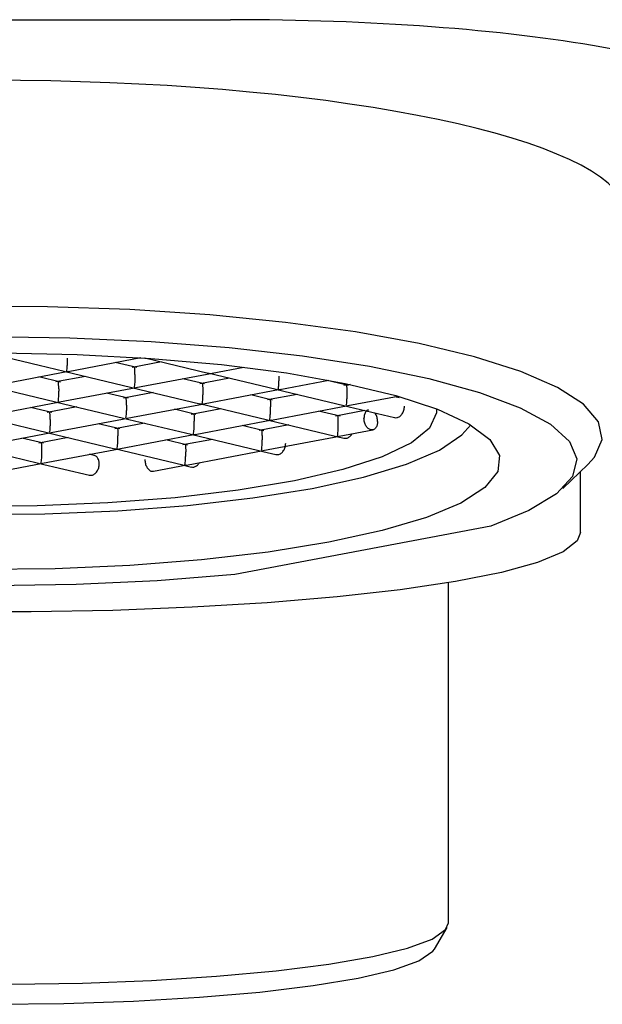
# Model space of a CAD drawing. Header units: millimetres. Extents: x 3901.272 to 3901.486, y 1891.719 to 1891.828.
# Tile 3 of 5: x 3901.38 to 3901.393, y 1891.719 to 1891.741. Entities that reach past the tile are written whole.
import ezdxf

# ---------------------------------------------------------------- set-up
doc = ezdxf.new("R2010")
doc.units = ezdxf.units.MM
doc.layers.add('SANINDUSA', color=3, linetype='Continuous')

msp = doc.modelspace()

# ---------------------------------------------------------------- linework, layer by layer
at = {"layer": 'SANINDUSA'}
for p, q in [((3901.373967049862, 1891.741059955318), (3901.384967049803, 1891.741059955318)), ((3901.379603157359, 1891.733393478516), (3901.38116148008, 1891.733020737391)), ((3901.38124972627, 1891.733018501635), (3901.382912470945, 1891.733332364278)), ((3901.383005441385, 1891.733326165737), (3901.384455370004, 1891.732979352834)), ((3901.382819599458, 1891.733103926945), (3901.382326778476, 1891.733221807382)), ((3901.383389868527, 1891.733234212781), (3901.382712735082, 1891.733106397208)), ((3901.384543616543, 1891.732977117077), (3901.385270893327, 1891.733114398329)), ((3901.379505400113, 1891.732689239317), (3901.381259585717, 1891.733020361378)), ((3901.381075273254, 1891.73277466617), (3901.380582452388, 1891.732892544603)), ((3901.381645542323, 1891.732904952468), (3901.380968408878, 1891.732777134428)), ((3901.381152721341, 1891.733022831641), (3901.382711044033, 1891.732650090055)), ((3901.382799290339, 1891.73264785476), (3901.38455347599, 1891.732978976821)), ((3901.384369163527, 1891.732733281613), (3901.383876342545, 1891.732851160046)), ((3901.384939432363, 1891.732863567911), (3901.384262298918, 1891.732735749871)), ((3901.384446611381, 1891.732981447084), (3901.386004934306, 1891.732608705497)), ((3901.37940839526, 1891.732693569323), (3901.380966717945, 1891.732320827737)), ((3901.381054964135, 1891.73231859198), (3901.382809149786, 1891.732649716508)), ((3901.38270228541, 1891.732652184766), (3901.384260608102, 1891.73227944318)), ((3901.384348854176, 1891.732277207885), (3901.386103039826, 1891.73260833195)), ((3901.385996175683, 1891.732610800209), (3901.387554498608, 1891.732238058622)), ((3901.38609318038, 1891.732606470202), (3901.387212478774, 1891.732817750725)), ((3901.387663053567, 1891.732691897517), (3901.387170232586, 1891.73280977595)), ((3901.387697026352, 1891.732720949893), (3901.387556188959, 1891.732694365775)), ((3901.382624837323, 1891.732404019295), (3901.382132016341, 1891.732521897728)), ((3901.383195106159, 1891.732534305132), (3901.382517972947, 1891.732406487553)), ((3901.385918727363, 1891.732362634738), (3901.385425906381, 1891.732480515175)), ((3901.386488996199, 1891.732492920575), (3901.38581186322, 1891.732365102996)), ((3901.387642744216, 1891.732235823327), (3901.388793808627, 1891.732453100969)), ((3901.388823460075, 1891.732414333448), (3901.388719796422, 1891.732439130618)), ((3901.379310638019, 1891.731989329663), (3901.381064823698, 1891.732320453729)), ((3901.380880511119, 1891.732074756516), (3901.380387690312, 1891.732192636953)), ((3901.381450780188, 1891.732205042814), (3901.380773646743, 1891.732077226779)), ((3901.380957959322, 1891.732322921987), (3901.382516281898, 1891.7319501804)), ((3901.382604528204, 1891.731947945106), (3901.384358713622, 1891.732279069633)), ((3901.384744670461, 1891.732163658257), (3901.384067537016, 1891.732035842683)), ((3901.384251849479, 1891.732281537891), (3901.385810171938, 1891.731908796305)), ((3901.385898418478, 1891.731906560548), (3901.387652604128, 1891.732237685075)), ((3901.387545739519, 1891.732240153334), (3901.388714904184, 1891.731960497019)), ((3901.379213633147, 1891.731993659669), (3901.38077195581, 1891.731620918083)), ((3901.380860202, 1891.731618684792), (3901.382614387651, 1891.731949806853)), ((3901.382507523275, 1891.731952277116), (3901.3840658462, 1891.73157953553)), ((3901.384174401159, 1891.73203337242), (3901.383681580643, 1891.732151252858)), ((3901.387468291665, 1891.731991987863), (3901.386975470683, 1891.7321098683)), ((3901.388038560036, 1891.7321222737), (3901.387361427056, 1891.731994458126)), ((3901.382430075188, 1891.731704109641), (3901.381937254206, 1891.731821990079)), ((3901.383000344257, 1891.731834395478), (3901.382323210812, 1891.731706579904)), ((3901.384154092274, 1891.731577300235), (3901.385908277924, 1891.731908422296)), ((3901.385723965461, 1891.731662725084), (3901.385231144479, 1891.731780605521)), ((3901.386294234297, 1891.731793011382), (3901.385617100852, 1891.731665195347)), ((3901.385801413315, 1891.731910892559), (3901.387359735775, 1891.731538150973)), ((3901.379115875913, 1891.731289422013), (3901.380870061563, 1891.731620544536)), ((3901.3806857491, 1891.731374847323), (3901.380192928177, 1891.731492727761)), ((3901.381256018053, 1891.731505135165), (3901.380578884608, 1891.731377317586)), ((3901.380763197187, 1891.731623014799), (3901.382321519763, 1891.731250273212)), ((3901.382409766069, 1891.731248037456), (3901.38416395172, 1891.731579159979)), ((3901.384057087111, 1891.731581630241), (3901.385615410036, 1891.731208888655)), ((3901.38570365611, 1891.731206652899), (3901.387457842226, 1891.731537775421)), ((3901.387350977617, 1891.731540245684), (3901.387560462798, 1891.731490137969)), ((3901.387447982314, 1891.731535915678), (3901.388216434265, 1891.73168096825)), ((3901.37901887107, 1891.731293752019), (3901.380577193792, 1891.730921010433)), ((3901.383979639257, 1891.731333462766), (3901.383486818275, 1891.731451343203)), ((3901.384549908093, 1891.731463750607), (3901.383872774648, 1891.731335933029)), ((3901.380665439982, 1891.730918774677), (3901.382419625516, 1891.731249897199)), ((3901.381846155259, 1891.731097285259), (3901.381742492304, 1891.731122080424)), ((3901.38231276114, 1891.731252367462), (3901.383871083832, 1891.730879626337)), ((3901.383959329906, 1891.730877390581), (3901.385713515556, 1891.731208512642)), ((3901.385606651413, 1891.731210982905), (3901.386001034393, 1891.731116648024)), ((3901.378903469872, 1891.730586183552), (3901.380675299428, 1891.730920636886)), ((3901.380568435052, 1891.730923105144), (3901.381737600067, 1891.73064344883)), ((3901.383200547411, 1891.730734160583), (3901.383969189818, 1891.730879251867)), ((3901.383862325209, 1891.730881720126), (3901.384071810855, 1891.730831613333)), ((3901.392561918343, 1891.730344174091), (3901.393131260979, 1891.73088720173)), ((3901.392967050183, 1891.729330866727), (3901.392967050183, 1891.730730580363)), ((3901.390914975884, 1891.729477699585), (3901.385064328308, 1891.728373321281)), ((3901.389947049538, 1891.720412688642), (3901.389947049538, 1891.728185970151)), ((3901.389627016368, 1891.71980975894), (3901.389914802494, 1891.720302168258))]:
    msp.add_line(p, q, dxfattribs=at)
at = {"layer": 'SANINDUSA', "flags": 128}
for points in [[(3901.393131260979, 1891.73088720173), (3901.393286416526, 1891.731058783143), (3901.393462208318, 1891.731462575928), (3901.393377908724, 1891.731867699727), (3901.393035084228, 1891.73226662), (3901.392440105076, 1891.73265192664), (3901.391604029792, 1891.733016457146), (3901.390542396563, 1891.733353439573), (3901.389274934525, 1891.733656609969), (3901.387825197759, 1891.733920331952), (3901.386220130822, 1891.734139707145), (3901.38448956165, 1891.734310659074), (3901.382665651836, 1891.73443000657), (3901.380782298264, 1891.734495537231), (3901.378874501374, 1891.734506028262), (3901.376977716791, 1891.734461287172), (3901.375127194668, 1891.734362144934)], [(3901.373869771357, 1891.733554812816), (3901.375647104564, 1891.733696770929), (3901.377500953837, 1891.733783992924), (3901.37939418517, 1891.73381472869), (3901.381288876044, 1891.733788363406), (3901.383147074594, 1891.733705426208), (3901.384931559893, 1891.733567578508), (3901.38660658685, 1891.733377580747), (3901.388138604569, 1891.733139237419), (3901.389496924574, 1891.732857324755), (3901.390654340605, 1891.732537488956), (3901.391587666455, 1891.732186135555), (3901.392278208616, 1891.731810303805), (3901.392712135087, 1891.73141752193), (3901.392880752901, 1891.731015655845), (3901.392780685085, 1891.730612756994), (3901.392413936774, 1891.730216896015), (3901.391787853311, 1891.729835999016), (3901.390914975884, 1891.729477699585)], [(3901.379719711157, 1891.733442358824), (3901.381455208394, 1891.733406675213), (3901.383146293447, 1891.733316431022), (3901.384755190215, 1891.7331736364), (3901.386245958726, 1891.73298148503), (3901.387585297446, 1891.732744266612), (3901.388743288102, 1891.732467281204), (3901.389694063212, 1891.73215671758), (3901.390416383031, 1891.731819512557), (3901.390894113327, 1891.731463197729), (3901.391116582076, 1891.731095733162), (3901.391078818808, 1891.730725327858), (3901.390781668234, 1891.730360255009), (3901.390231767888, 1891.730008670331), (3901.389441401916, 1891.729678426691), (3901.388428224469, 1891.729376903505), (3901.387214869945, 1891.729110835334), (3901.385828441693, 1891.728886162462), (3901.38429991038, 1891.728707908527), (3901.382663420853, 1891.728580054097), (3901.380955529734, 1891.728505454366), (3901.379214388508, 1891.728485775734)], [(3901.385064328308, 1891.728373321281), (3901.383286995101, 1891.728231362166), (3901.381433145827, 1891.728144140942), (3901.379539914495, 1891.728113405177), (3901.37764522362, 1891.72813976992), (3901.375787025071, 1891.728222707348), (3901.374002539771, 1891.728360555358), (3901.372327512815, 1891.728550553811), (3901.370795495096, 1891.728788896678), (3901.36943717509, 1891.729070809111), (3901.36827975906, 1891.72939064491), (3901.36734643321, 1891.729741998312), (3901.366655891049, 1891.730117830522), (3901.366221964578, 1891.730510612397), (3901.366053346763, 1891.730912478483), (3901.36615341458, 1891.731315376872), (3901.366520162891, 1891.731711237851), (3901.367146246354, 1891.732092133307), (3901.36801912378, 1891.732450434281)], [(3901.382156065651, 1891.730011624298), (3901.380541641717, 1891.729947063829), (3901.378899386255, 1891.729938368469), (3901.377271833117, 1891.729985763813), (3901.375701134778, 1891.730088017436), (3901.374227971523, 1891.730242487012), (3901.372890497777, 1891.730445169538), (3901.371723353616, 1891.730690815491), (3901.370756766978, 1891.730973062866), (3901.370015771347, 1891.731284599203), (3901.369519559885, 1891.731617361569), (3901.369280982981, 1891.731962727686), (3901.369263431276, 1891.732165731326)], [(3901.389670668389, 1891.732165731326), (3901.389673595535, 1891.732070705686), (3901.389516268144, 1891.731723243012), (3901.389098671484, 1891.731385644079), (3901.388431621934, 1891.731066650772), (3901.387532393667, 1891.730774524), (3901.386424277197, 1891.730516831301), (3901.385135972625, 1891.730300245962), (3901.383700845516, 1891.730130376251), (3901.382156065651, 1891.730011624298)], [(3901.368479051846, 1891.731796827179), (3901.368511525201, 1891.731748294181), (3901.368895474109, 1891.731397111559), (3901.369527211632, 1891.731062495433), (3901.370391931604, 1891.730752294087), (3901.371469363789, 1891.73047377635), (3901.37273425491, 1891.730233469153), (3901.374156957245, 1891.730037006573), (3901.375704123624, 1891.729888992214), (3901.377339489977, 1891.729792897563), (3901.379024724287, 1891.729750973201), (3901.38072032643, 1891.729764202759), (3901.382386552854, 1891.729832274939)], [(3901.382386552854, 1891.729832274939), (3901.38398434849, 1891.729953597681), (3901.385476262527, 1891.730125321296), (3901.386827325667, 1891.730343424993), (3901.388005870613, 1891.730602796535), (3901.388984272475, 1891.730897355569), (3901.389739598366, 1891.731220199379), (3901.390254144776, 1891.731563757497), (3901.390455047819, 1891.731796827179)], [(3901.392967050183, 1891.729330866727), (3901.39289309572, 1891.729141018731), (3901.39256604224, 1891.728891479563), (3901.391984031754, 1891.728650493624), (3901.391158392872, 1891.728422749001), (3901.390105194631, 1891.728212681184), (3901.388844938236, 1891.728024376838), (3901.387402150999, 1891.727861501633), (3901.385804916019, 1891.72772722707), (3901.384084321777, 1891.727624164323), (3901.382273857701, 1891.727554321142), (3901.380408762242, 1891.727519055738), (3901.378525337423, 1891.727519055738), (3901.376660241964, 1891.727554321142), (3901.374849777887, 1891.727624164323), (3901.373129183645, 1891.72772722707), (3901.371531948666, 1891.727861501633), (3901.370089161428, 1891.728024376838), (3901.368828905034, 1891.728212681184), (3901.367775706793, 1891.728422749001), (3901.36695006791, 1891.728650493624), (3901.366368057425, 1891.728891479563), (3901.366041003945, 1891.729141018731), (3901.365967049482, 1891.729330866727)], [(3901.368987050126, 1891.720412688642), (3901.368998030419, 1891.720348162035), (3901.369201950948, 1891.720128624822), (3901.369658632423, 1891.719916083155), (3901.370356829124, 1891.719715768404), (3901.371279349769, 1891.719532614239), (3901.372403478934, 1891.719371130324), (3901.373701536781, 1891.719235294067), (3901.375141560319, 1891.719128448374), (3901.376688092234, 1891.719053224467), (3901.378303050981, 1891.71901147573), (3901.379946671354, 1891.719004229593), (3901.381578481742, 1891.719031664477), (3901.383158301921, 1891.719093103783), (3901.384647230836, 1891.719187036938), (3901.386008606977, 1891.719311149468), (3901.387208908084, 1891.719462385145), (3901.388218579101, 1891.719637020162), (3901.389012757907, 1891.719830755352), (3901.389571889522, 1891.72003881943), (3901.389882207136, 1891.72025608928), (3901.389947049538, 1891.720412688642)], [(3901.369307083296, 1891.71980975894), (3901.369356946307, 1891.719744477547), (3901.36969385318, 1891.719528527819), (3901.370283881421, 1891.719322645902), (3901.371111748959, 1891.719132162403), (3901.372156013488, 1891.718962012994), (3901.373389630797, 1891.718816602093), (3901.374780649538, 1891.71869969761), (3901.376293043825, 1891.718614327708), (3901.377887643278, 1891.718562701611), (3901.379523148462, 1891.718546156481), (3901.381157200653, 1891.718565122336), (3901.382747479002, 1891.718619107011), (3901.384252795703, 1891.718706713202), (3901.385634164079, 1891.71882567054), (3901.38685580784, 1891.718972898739), (3901.387886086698, 1891.719144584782), (3901.388698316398, 1891.719336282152), (3901.389271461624, 1891.719543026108), (3901.389590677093, 1891.719759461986), (3901.389627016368, 1891.71980975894)]]:
    msp.add_lwpolyline(points, dxfattribs=at)
at = {"layer": 'SANINDUSA'}
for centre, major_axis, ratio, start_param in [((3901.384967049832, 1891.738923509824), (0.01199999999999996, 0), 0.178037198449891, 0), ((3901.379467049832, 1891.736581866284), (0.014550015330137, 0), 0.2124883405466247, 0.09841324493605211)]:
    msp.add_ellipse(centre, major_axis=major_axis, ratio=ratio, start_param=start_param, end_param=1.570796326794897, dxfattribs=at)
for points, knots in [([(3901.381230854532, 1891.733318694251), (3901.381230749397, 1891.733304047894), (3901.381230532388, 1891.733273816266), (3901.381229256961, 1891.733226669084), (3901.381227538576, 1891.733179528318), (3901.381224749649, 1891.733124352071), (3901.381217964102, 1891.733060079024), (3901.38121383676, 1891.733035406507), (3901.381211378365, 1891.733020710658)], [0, 0, 0, 0, 0.0992533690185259, 0.2048694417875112, 0.3198198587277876, 0.4464333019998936, 0.6702755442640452, 1, 1, 1, 1]), ([(3901.382780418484, 1891.732948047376), (3901.38278038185, 1891.732962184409), (3901.382780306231, 1891.732991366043), (3901.382779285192, 1891.733030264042), (3901.382777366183, 1891.733064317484), (3901.382773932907, 1891.733097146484), (3901.382769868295, 1891.733122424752), (3901.382764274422, 1891.73311216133), (3901.382760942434, 1891.733106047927)], [0, 0, 0, 0, 0.09923913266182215, 0.2048491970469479, 0.3198268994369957, 0.4464407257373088, 0.6702726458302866, 1, 1, 1, 1]), ([(3901.382780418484, 1891.732948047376), (3901.382780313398, 1891.732933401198), (3901.382780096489, 1891.732903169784), (3901.382778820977, 1891.732856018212), (3901.382777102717, 1891.732808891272), (3901.382774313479, 1891.732753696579), (3901.382767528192, 1891.732689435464), (3901.38276340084, 1891.732664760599), (3901.382760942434, 1891.732650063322)], [0, 0, 0, 0, 0.09925396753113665, 0.2048717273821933, 0.3198312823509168, 0.4464301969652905, 0.6702730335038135, 1, 1, 1, 1]), ([(3901.386054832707, 1891.732608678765), (3901.386058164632, 1891.732623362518), (3901.386063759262, 1891.732648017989), (3901.386067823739, 1891.732712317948), (3901.38607125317, 1891.732767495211), (3901.386073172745, 1891.73281462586), (3901.386074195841, 1891.732861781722), (3901.386074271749, 1891.732892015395), (3901.386074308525, 1891.732906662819)], [0, 0, 0, 0, 0.3296804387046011, 0.5535660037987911, 0.6801727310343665, 0.7951267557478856, 0.9007442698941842, 1, 1, 1, 1]), ([(3901.381036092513, 1891.732618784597), (3901.381036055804, 1891.732632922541), (3901.381035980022, 1891.732662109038), (3901.3810349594, 1891.73270099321), (3901.381033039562, 1891.732735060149), (3901.381029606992, 1891.732767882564), (3901.381025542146, 1891.732793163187), (3901.381019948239, 1891.732782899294), (3901.38101661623, 1891.732776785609)], [0, 0, 0, 0, 0.09924052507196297, 0.2048730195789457, 0.3198233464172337, 0.4464381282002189, 0.6702710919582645, 1, 1, 1, 1]), ([(3901.381036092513, 1891.732618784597), (3901.381035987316, 1891.732604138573), (3901.381035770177, 1891.732573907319), (3901.381034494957, 1891.732526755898), (3901.381032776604, 1891.732479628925), (3901.381029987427, 1891.732424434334), (3901.381023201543, 1891.732360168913), (3901.381019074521, 1891.732335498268), (3901.38101661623, 1891.732320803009)], [0, 0, 0, 0, 0.09925012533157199, 0.2048648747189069, 0.3198211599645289, 0.4464164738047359, 0.6702537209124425, 0.9999999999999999, 0.9999999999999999, 0.9999999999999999, 0.9999999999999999]), ([(3901.384310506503, 1891.732735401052), (3901.384312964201, 1891.73274152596), (3901.38431709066, 1891.732751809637), (3901.384323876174, 1891.732726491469), (3901.384326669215, 1891.732693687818), (3901.384328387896, 1891.73265962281), (3901.384329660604, 1891.732620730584), (3901.384329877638, 1891.73259154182), (3901.384329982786, 1891.732577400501)], [0, 0, 0, 0, 0.3296985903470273, 0.5535615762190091, 0.680176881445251, 0.7951062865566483, 0.9007334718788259, 1, 1, 1, 1]), ([(3901.387604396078, 1891.732694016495), (3901.387606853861, 1891.73270014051), (3901.387610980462, 1891.732710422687), (3901.387617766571, 1891.732685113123), (3901.387620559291, 1891.732652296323), (3901.387622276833, 1891.732618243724), (3901.387623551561, 1891.732579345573), (3901.387623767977, 1891.732550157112), (3901.387623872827, 1891.732536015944)], [0, 0, 0, 0, 0.3296997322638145, 0.5535635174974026, 0.6801478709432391, 0.795105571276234, 0.9007331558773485, 1, 1, 1, 1]), ([(3901.382585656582, 1891.732248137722), (3901.382585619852, 1891.732262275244), (3901.382585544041, 1891.732291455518), (3901.382584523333, 1891.732330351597), (3901.382582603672, 1891.732364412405), (3901.38257917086, 1891.73239723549), (3901.382575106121, 1891.732422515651), (3901.382569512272, 1891.732412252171), (3901.382566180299, 1891.732406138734)], [0, 0, 0, 0, 0.09925599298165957, 0.2048673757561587, 0.3198186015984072, 0.4464340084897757, 0.6702687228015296, 1, 1, 1, 1]), ([(3901.384329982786, 1891.732577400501), (3901.384329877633, 1891.732562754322), (3901.384329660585, 1891.732532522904), (3901.384328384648, 1891.732485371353), (3901.384326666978, 1891.732438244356), (3901.384323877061, 1891.732383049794), (3901.384317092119, 1891.732318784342), (3901.384312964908, 1891.732294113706), (3901.384310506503, 1891.732279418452)], [0, 0, 0, 0, 0.099251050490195, 0.204865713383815, 0.3198218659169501, 0.4464170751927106, 0.6702540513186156, 1, 1, 1, 1]), ([(3901.387623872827, 1891.732536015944), (3901.387623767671, 1891.732521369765), (3901.387623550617, 1891.732491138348), (3901.387622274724, 1891.732443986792), (3901.387620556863, 1891.732396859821), (3901.387617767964, 1891.732341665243), (3901.387610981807, 1891.732277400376), (3901.387606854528, 1891.732252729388), (3901.387604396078, 1891.732238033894)], [0, 0, 0, 0, 0.09925106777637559, 0.2048657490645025, 0.3198219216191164, 0.4464171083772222, 0.6702534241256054, 1, 1, 1, 1]), ([(3901.382585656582, 1891.732248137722), (3901.382585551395, 1891.732233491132), (3901.382585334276, 1891.732203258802), (3901.382584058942, 1891.732156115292), (3901.382582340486, 1891.732108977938), (3901.382579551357, 1891.732053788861), (3901.382572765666, 1891.731989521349), (3901.382568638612, 1891.731964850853), (3901.382566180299, 1891.731950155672)], [0, 0, 0, 0, 0.0992518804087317, 0.2048678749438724, 0.3198165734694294, 0.4464119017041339, 0.6702507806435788, 0.9999999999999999, 0.9999999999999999, 0.9999999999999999, 0.9999999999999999]), ([(3901.385860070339, 1891.732364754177), (3901.385862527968, 1891.732370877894), (3901.385866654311, 1891.732381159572), (3901.385873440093, 1891.732355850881), (3901.385876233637, 1891.732323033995), (3901.385877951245, 1891.732288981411), (3901.385879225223, 1891.732250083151), (3901.385879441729, 1891.732220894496), (3901.385879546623, 1891.732206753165)], [0, 0, 0, 0, 0.329699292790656, 0.5535628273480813, 0.6801471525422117, 0.7951047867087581, 0.9007322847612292, 1, 1, 1, 1]), ([(3901.385860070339, 1891.731908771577), (3901.385863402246, 1891.731923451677), (3901.385868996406, 1891.731948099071), (3901.385873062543, 1891.732012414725), (3901.385876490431, 1891.732067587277), (3901.385878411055, 1891.732114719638), (3901.385879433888, 1891.732161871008), (3901.385879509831, 1891.732192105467), (3901.385879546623, 1891.732206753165)], [0, 0, 0, 0, 0.3297074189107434, 0.55356767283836, 0.6801743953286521, 0.7951266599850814, 0.9007449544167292, 1, 1, 1, 1]), ([(3901.388712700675, 1891.731963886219), (3901.388730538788, 1891.73196079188), (3901.388770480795, 1891.731953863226), (3901.388835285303, 1891.731985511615), (3901.388892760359, 1891.732046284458), (3901.38893314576, 1891.73213000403), (3901.38893838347, 1891.732190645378), (3901.388941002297, 1891.732220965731)], [0, 0, 0, 0, 0.1678847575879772, 0.3759172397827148, 0.5839431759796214, 0.7919737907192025, 1, 1, 1, 1]), ([(3901.380841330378, 1891.731918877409), (3901.380841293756, 1891.731933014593), (3901.380841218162, 1891.731962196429), (3901.38084019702, 1891.732001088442), (3901.380838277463, 1891.732035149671), (3901.38083484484, 1891.732067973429), (3901.380830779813, 1891.732093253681), (3901.380825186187, 1891.732082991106), (3901.380821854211, 1891.73207687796)], [0, 0, 0, 0, 0.09923867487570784, 0.2048474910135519, 0.3197967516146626, 0.4464103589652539, 0.670241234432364, 0.9999999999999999, 0.9999999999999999, 0.9999999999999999, 0.9999999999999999]), ([(3901.384115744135, 1891.732035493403), (3901.384118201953, 1891.732041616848), (3901.384122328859, 1891.732051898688), (3901.384129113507, 1891.732026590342), (3901.384131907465, 1891.73199377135), (3901.384133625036, 1891.73195971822), (3901.384134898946, 1891.731920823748), (3901.384135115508, 1891.731891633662), (3901.384135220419, 1891.731877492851)], [0, 0, 0, 0, 0.3296938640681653, 0.5535869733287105, 0.6801691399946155, 0.7951248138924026, 0.9007505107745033, 0.9999999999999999, 0.9999999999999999, 0.9999999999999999, 0.9999999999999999]), ([(3901.387429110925, 1891.731836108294), (3901.387429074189, 1891.73185024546), (3901.387428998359, 1891.731879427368), (3901.387427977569, 1891.731918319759), (3901.387426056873, 1891.73195238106), (3901.387422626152, 1891.731985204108), (3901.387418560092, 1891.732010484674), (3901.387412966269, 1891.732000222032), (3901.387409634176, 1891.731994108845)], [0, 0, 0, 0, 0.09923863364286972, 0.2048481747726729, 0.3197974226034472, 0.4464105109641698, 0.6702412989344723, 0.9999999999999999, 0.9999999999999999, 0.9999999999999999, 0.9999999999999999]), ([(3901.388127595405, 1891.732135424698), (3901.388122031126, 1891.732135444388), (3901.388096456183, 1891.732135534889), (3901.388058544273, 1891.732100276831), (3901.38802236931, 1891.732035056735), (3901.388017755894, 1891.731976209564), (3901.388015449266, 1891.731946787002)], [0, 0, 0, 0, 0.08483003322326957, 0.3899019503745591, 0.6949615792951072, 1, 1, 1, 1]), ([(3901.388325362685, 1891.73187265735), (3901.388323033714, 1891.731843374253), (3901.388318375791, 1891.731784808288), (3901.388282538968, 1891.731717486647), (3901.388231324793, 1891.731679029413), (3901.388170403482, 1891.731675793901), (3901.388109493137, 1891.73170816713), (3901.38805826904, 1891.731771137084), (3901.388022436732, 1891.73185559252), (3901.388017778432, 1891.731916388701), (3901.388015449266, 1891.731946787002)], [0, 0, 0, 0, 0.1250014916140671, 0.2500020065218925, 0.3750075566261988, 0.5000043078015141, 0.6250045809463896, 0.7499963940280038, 0.8749973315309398, 1, 1, 1, 1]), ([(3901.388325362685, 1891.73187265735), (3901.388322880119, 1891.731902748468), (3901.388317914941, 1891.731962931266), (3901.388291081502, 1891.732034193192), (3901.388266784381, 1891.732061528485), (3901.388259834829, 1891.732069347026)], [0, 0, 0, 0, 0.4165568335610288, 0.8331214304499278, 0.9999999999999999, 0.9999999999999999, 0.9999999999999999, 0.9999999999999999]), ([(3901.380841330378, 1891.731918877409), (3901.380841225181, 1891.731904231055), (3901.380841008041, 1891.731873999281), (3901.380839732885, 1891.731826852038), (3901.380838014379, 1891.731779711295), (3901.380835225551, 1891.731724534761), (3901.380828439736, 1891.731660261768), (3901.380824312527, 1891.731635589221), (3901.380821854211, 1891.731620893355)], [0, 0, 0, 0, 0.09925327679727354, 0.2048702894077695, 0.3198195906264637, 0.4464338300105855, 0.6702758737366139, 1, 1, 1, 1]), ([(3901.382371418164, 1891.731706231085), (3901.382373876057, 1891.731712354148), (3901.382378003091, 1891.731722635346), (3901.382384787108, 1891.731697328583), (3901.382387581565, 1891.73166450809), (3901.382389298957, 1891.731630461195), (3901.382390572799, 1891.731591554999), (3901.382390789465, 1891.731562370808), (3901.382390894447, 1891.731548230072)], [0, 0, 0, 0, 0.3296958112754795, 0.5535902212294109, 0.6801732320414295, 0.7951296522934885, 0.9007333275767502, 1, 1, 1, 1]), ([(3901.384115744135, 1891.731579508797), (3901.384119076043, 1891.731594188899), (3901.384124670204, 1891.731618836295), (3901.384128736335, 1891.731683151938), (3901.384132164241, 1891.731738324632), (3901.384134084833, 1891.731785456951), (3901.384135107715, 1891.731832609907), (3901.384135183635, 1891.731862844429), (3901.384135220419, 1891.731877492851)], [0, 0, 0, 0, 0.3297047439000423, 0.5535631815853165, 0.6801688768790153, 0.7951212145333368, 0.9007376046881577, 1, 1, 1, 1]), ([(3901.387409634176, 1891.73153812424), (3901.387412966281, 1891.73155280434), (3901.387418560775, 1891.731577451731), (3901.387422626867, 1891.731641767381), (3901.387426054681, 1891.731696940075), (3901.387427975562, 1891.731744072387), (3901.387428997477, 1891.731791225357), (3901.387429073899, 1891.731821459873), (3901.387429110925, 1891.731836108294)], [0, 0, 0, 0, 0.3297047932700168, 0.5535632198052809, 0.6801689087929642, 0.7951212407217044, 0.900737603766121, 0.9999999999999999, 0.9999999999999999, 0.9999999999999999, 0.9999999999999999]), ([(3901.382371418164, 1891.73125024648), (3901.382374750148, 1891.73126493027), (3901.382380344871, 1891.731289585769), (3901.382384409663, 1891.731353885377), (3901.382387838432, 1891.731409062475), (3901.38238975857, 1891.731456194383), (3901.382390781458, 1891.731503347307), (3901.382390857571, 1891.731533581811), (3901.382390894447, 1891.731548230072)], [0, 0, 0, 0, 0.3296778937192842, 0.5535609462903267, 0.6801675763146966, 0.7951197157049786, 0.9007379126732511, 1, 1, 1, 1]), ([(3901.385665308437, 1891.731664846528), (3901.385667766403, 1891.731670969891), (3901.38567189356, 1891.731681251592), (3901.385678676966, 1891.731655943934), (3901.385681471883, 1891.731623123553), (3901.385683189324, 1891.731589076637), (3901.385684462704, 1891.731550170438), (3901.385684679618, 1891.731520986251), (3901.385684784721, 1891.731506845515)], [0, 0, 0, 0, 0.329695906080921, 0.5535903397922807, 0.6801733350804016, 0.7951297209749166, 0.9007333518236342, 0.9999999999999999, 0.9999999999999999, 0.9999999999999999, 0.9999999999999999]), ([(3901.385684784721, 1891.731506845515), (3901.385684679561, 1891.731492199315), (3901.385684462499, 1891.731461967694), (3901.385683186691, 1891.731414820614), (3901.385681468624, 1891.731367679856), (3901.385678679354, 1891.731312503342), (3901.385671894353, 1891.731248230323), (3901.385667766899, 1891.731223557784), (3901.385665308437, 1891.731208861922)], [0, 0, 0, 0, 0.09925235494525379, 0.2048694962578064, 0.3198189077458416, 0.4464332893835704, 0.670275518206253, 1, 1, 1, 1]), ([(3901.387558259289, 1891.731493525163), (3901.387576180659, 1891.731490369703), (3901.387616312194, 1891.731483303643), (3901.387679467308, 1891.731516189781), (3901.387725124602, 1891.731556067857), (3901.387739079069, 1891.731587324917), (3901.387740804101, 1891.731591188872)], [0, 0, 0, 0, 0.2737185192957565, 0.6129411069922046, 0.9521523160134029, 1, 1, 1, 1]), ([(3901.380627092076, 1891.731376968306), (3901.380629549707, 1891.731383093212), (3901.380633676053, 1891.731393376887), (3901.380640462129, 1891.731368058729), (3901.380643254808, 1891.731335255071), (3901.380644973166, 1891.731301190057), (3901.380646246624, 1891.731262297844), (3901.380646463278, 1891.731233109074), (3901.380646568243, 1891.731218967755)], [0, 0, 0, 0, 0.3296985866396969, 0.5535616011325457, 0.6801768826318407, 0.795106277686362, 0.9007334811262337, 1, 1, 1, 1]), ([(3901.383920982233, 1891.731335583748), (3901.383923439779, 1891.731341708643), (3901.383927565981, 1891.731351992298), (3901.38393435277, 1891.731326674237), (3901.383937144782, 1891.731293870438), (3901.383938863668, 1891.731259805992), (3901.383940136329, 1891.731220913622), (3901.383940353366, 1891.731191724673), (3901.383940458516, 1891.731177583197)], [0, 0, 0, 0, 0.329698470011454, 0.5535614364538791, 0.6801766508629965, 0.7951054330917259, 0.9007325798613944, 1, 1, 1, 1]), ([(3901.385998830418, 1891.731120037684), (3901.386016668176, 1891.731116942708), (3901.38605660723, 1891.731110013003), (3901.386121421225, 1891.731141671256), (3901.386178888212, 1891.731202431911), (3901.386219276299, 1891.731286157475), (3901.386224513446, 1891.731346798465), (3901.38622713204, 1891.731377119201)], [0, 0, 0, 0, 0.1678855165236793, 0.3758986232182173, 0.5839363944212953, 0.791966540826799, 1, 1, 1, 1]), ([(3901.380646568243, 1891.731218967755), (3901.380646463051, 1891.731204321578), (3901.380646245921, 1891.731174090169), (3901.380644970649, 1891.731126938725), (3901.380643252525, 1891.731079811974), (3901.380640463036, 1891.73102461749), (3901.380633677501, 1891.730960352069), (3901.38062955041, 1891.730935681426), (3901.380627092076, 1891.730920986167)], [0, 0, 0, 0, 0.0992511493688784, 0.2048658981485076, 0.3198211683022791, 0.4464164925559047, 0.6702537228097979, 1, 1, 1, 1]), ([(3901.381963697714, 1891.730903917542), (3901.381961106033, 1891.7309334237), (3901.381955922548, 1891.730992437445), (3901.381915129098, 1891.731058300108), (3901.381874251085, 1891.731094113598), (3901.381847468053, 1891.731095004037), (3901.381843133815, 1891.731095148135)], [0, 0, 0, 0, 0.3131732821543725, 0.6263617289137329, 0.9395349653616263, 1, 1, 1, 1]), ([(3901.383920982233, 1891.730879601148), (3901.383924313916, 1891.730894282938), (3901.383929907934, 1891.730918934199), (3901.383933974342, 1891.730983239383), (3901.38393740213, 1891.731038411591), (3901.383939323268, 1891.731085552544), (3901.383940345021, 1891.731132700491), (3901.383940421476, 1891.73116293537), (3901.383940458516, 1891.731177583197)], [0, 0, 0, 0, 0.329702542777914, 0.5535825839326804, 0.6801874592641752, 0.7951286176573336, 0.9007463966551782, 1, 1, 1, 1]), ([(3901.381735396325, 1891.730646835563), (3901.381753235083, 1891.730643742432), (3901.381793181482, 1891.730636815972), (3901.381857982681, 1891.730668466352), (3901.381915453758, 1891.73072923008), (3901.381955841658, 1891.730812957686), (3901.381961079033, 1891.730873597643), (3901.381963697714, 1891.730903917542)], [0, 0, 0, 0, 0.1678644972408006, 0.3758995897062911, 0.5839404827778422, 0.79197079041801, 1, 1, 1, 1]), ([(3901.383005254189, 1891.731001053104), (3901.383007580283, 1891.730970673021), (3901.383012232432, 1891.730909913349), (3901.383048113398, 1891.730825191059), (3901.383099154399, 1891.730763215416), (3901.383155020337, 1891.730730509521), (3901.383188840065, 1891.730735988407), (3901.383203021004, 1891.730738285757)], [0, 0, 0, 0, 0.2117781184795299, 0.4235527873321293, 0.6353344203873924, 0.8470921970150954, 0.9999999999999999, 0.9999999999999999, 0.9999999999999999, 0.9999999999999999]), ([(3901.384069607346, 1891.730835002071), (3901.384087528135, 1891.730831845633), (3901.384127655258, 1891.730824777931), (3901.384190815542, 1891.7308576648), (3901.38423647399, 1891.730897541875), (3901.38425042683, 1891.730928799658), (3901.384252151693, 1891.730932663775)], [0, 0, 0, 0, 0.2737462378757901, 0.6129556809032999, 0.9521532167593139, 1, 1, 1, 1])]:
    msp.add_open_spline(points, degree=3, knots=knots, dxfattribs=at)

doc.saveas('drawing.dxf')
